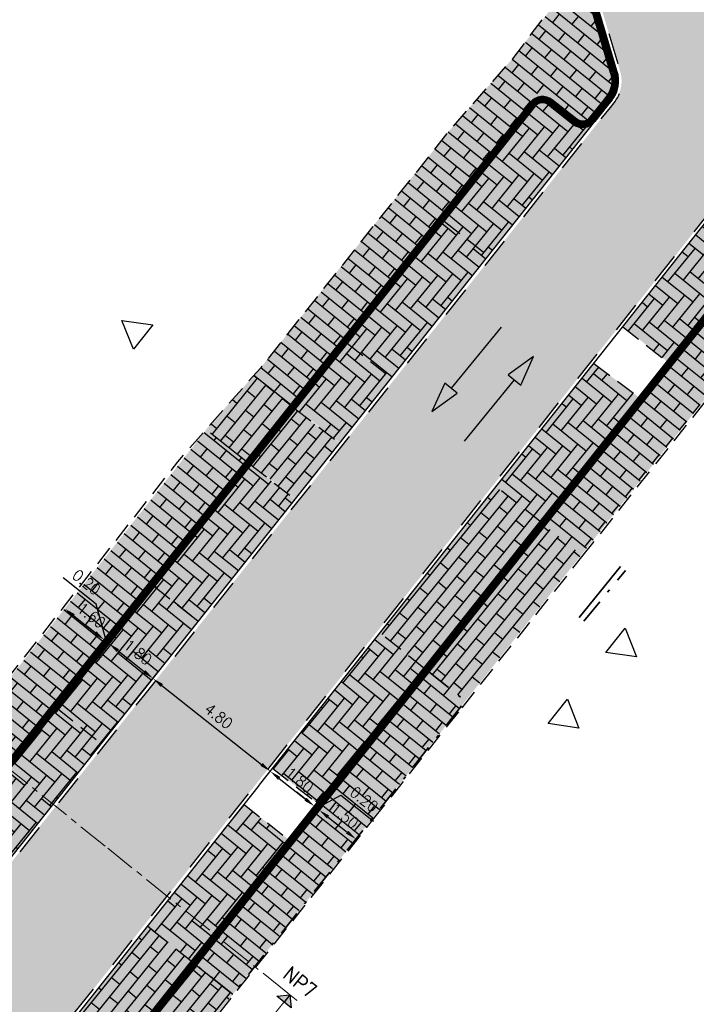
# Model space of a CAD drawing. Header units: metres. Extents: x 183890 to 185675, y 327401 to 328446.
# Tile 11 of 69: x 184152 to 184174, y 327732 to 327763. Entities that reach past the tile are written whole.
import ezdxf
from ezdxf.enums import TextEntityAlignment as Align

# ---------------------------------------------------------------- set-up
doc = ezdxf.new("R2010")
doc.units = ezdxf.units.M
doc.header["$LTSCALE"] = 0.2
doc.header["$PDMODE"] = 35
doc.header["$PDSIZE"] = 0.2
for name, pattern in [('DASHED', [200, 100, -100]), ('HIDDEN', [9.524999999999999, 6.35, -3.175]), ('HIDDEN2', [4.762499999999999, 3.175, -1.5875]), ('VH-GELEIDEBAND_50X200', [8, 4, -2, 0, -2]), ('XX-CENTER', [8, 5, -1, 1, -1])]:
    doc.linetypes.add(name, pattern=pattern)
for name, color, linetype, lineweight in [('N-WE-VH-KANTOPSLUITING_GELEIDEBAND_50X200-G', 1, 'VH-GELEIDEBAND_50X200', 35), ('X-XX-AL-AANPIJLING-T25', 7, 'Continuous', 25), ('X-XX-AL-M', 7, 'Continuous', 18), ('X-XX-AL-T25', 7, 'Continuous', 25), ('X-XX-AL-VERWIJZING_DOORSNEDE-G', 7, 'XX-CENTER', 18)]:
    doc.layers.add(name, color=color, linetype=linetype, lineweight=lineweight)
for name, color, linetype in [('O_WEGEN_A_BSS', 41, 'Continuous'), ('O_WEGEN_A_TROTTOIR', 252, 'Continuous'), ('O_WEGEN_L_1STREK BSS', 3, 'Continuous'), ('O_WEGEN_L_2STREK', 3, 'Continuous'), ('O_WEGEN_L_OB 60x200', 2, 'HIDDEN'), ('O_WEGEN_L_P-VAK', 6, 'HIDDEN2'), ('O_WEGEN_L_RIJRICHTING', 3, 'Continuous'), ('Z_ZZZ_L_AAND_INRITTEN', 2, 'Continuous')]:
    doc.layers.add(name, color=color, linetype=linetype)
doc.styles.add('NLCS-ISO', font='NLCS-ISO.ttf')
doc.styles.add('ROMANS', font='romans.shx', dxfattribs={"width": 0.9})
doc.styles.get("Standard").update_dxf_attribs({"font": 'arial.ttf'})
doc.dimstyles.new('1_200', dxfattribs={"dimscale": 0.2, "dimtxt": 1.8, "dimasz": 1.8, "dimexe": 1.8, "dimexo": 0.625, "dimgap": 0.9, "dimtad": 1, "dimlfac": -1, "dimzin": 0, "dimdsep": 46, "dimtxsty": 'ROMANS', "dimcen": 0.9, "dimse1": 1, "dimse2": 1, "dimadec": 0, "dimazin": 0, "dimtfac": 1, "dimtix": 1, "dimtofl": 0, "dimtmove": 2, "dimatfit": 3, "dimfxl": 1, "dimtolj": 1, "dimtzin": 0, "dimarcsym": 0})
pattern_1 = [(141, (0, 0), (-1.130019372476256, 0.2491735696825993), [0.345, -0.345]), (231, (0, 0), (0.268115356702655, -0.217115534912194), [])]
pattern_2 = [(51, (0, 0), (0.2491735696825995, 1.130019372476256), [0.345, -0.345]), (141, (0, 0), (-0.217115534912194, -0.268115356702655), [])]
pattern_3 = [(141, (0, 0), (-0.4852308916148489, -0.05099982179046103), [1.38, -0.6900000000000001]), (50.99999999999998, (-0.6513466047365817, -0.8043460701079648), (-0.4852308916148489, -0.050999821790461), [1.38, -0.6900000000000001])]

# ---------------------------------------------------------------- blocks, each defined once
blk = doc.blocks.new('*D38')
at = {"layer": 'Defpoints', "color": 0, "transparency": 16777216}
for p in [(184154.7076276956, 327742.9569800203), (184156.4678999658, 327742.280329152), (184156.1186446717, 327741.839379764)]:
    blk.add_point(p, dxfattribs=at)
at = {"layer": 'X-XX-AL-M', "color": 0, "lineweight": -2, "transparency": 16777216}
blk.add_line((184155.3390864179, 327743.1744093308), (184156.1856965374, 327742.5038492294), dxfattribs=at)
at = {"layer": 'X-XX-AL-M', "color": 0, "transparency": 16777216}
for points in [[(184155.3763397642, 327743.2214432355), (184155.3018330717, 327743.1273754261), (184155.0568829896, 327743.3979294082)], [(184156.2229498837, 327742.5508831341), (184156.1484431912, 327742.4568153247), (184156.4678999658, 327742.280329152)]]:
    blk.add_solid(points, dxfattribs=at)
at = {"layer": 'X-XX-AL-M', "color": 0, "transparency": 16777216, "insert": (184155.9859115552, 327743.1213327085), "char_height": 0.36, "attachment_point": 5, "rotation": 321.6189093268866, "style": 'ROMANS'}
blk.add_mtext('\\A1;1.80', dxfattribs=at)
blk = doc.blocks.new('*D39')
at = {"layer": 'Defpoints', "color": 0, "transparency": 16777216}
for p in [(184156.1186451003, 327741.8393794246), (184160.2306117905, 327739.3000616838), (184159.8813564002, 327738.8591122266)]:
    blk.add_point(p, dxfattribs=at)
at = {"layer": 'X-XX-AL-M', "color": 0, "lineweight": -2, "transparency": 16777216}
blk.add_line((184156.7501039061, 327742.0568087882), (184159.948408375, 327739.5235817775), dxfattribs=at)
at = {"layer": 'X-XX-AL-M', "color": 0, "transparency": 16777216}
for points in [[(184156.787357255, 327742.1038426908), (184156.7128505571, 327742.0097748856), (184156.4679004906, 327742.2803288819)], [(184159.9856617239, 327739.5706156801), (184159.9111550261, 327739.476547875), (184160.2306117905, 327739.3000616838)]]:
    blk.add_solid(points, dxfattribs=at)
at = {"layer": 'X-XX-AL-M', "color": 0, "transparency": 16777216, "insert": (184158.5727762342, 327741.0723986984), "char_height": 0.36, "attachment_point": 5, "rotation": 321.6189060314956, "style": 'ROMANS'}
blk.add_mtext('\\A1;4.80', dxfattribs=at)
blk = doc.blocks.new('*D40')
at = {"layer": 'Defpoints', "color": 0, "transparency": 16777216}
for p in [(184155.0568825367, 327743.3979297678), (184154.5508480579, 327743.0811578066), (184154.7076272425, 327742.9569803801)]:
    blk.add_point(p, dxfattribs=at)
at = {"layer": 'X-XX-AL-M', "color": 0, "lineweight": -2, "transparency": 16777216}
for p, q in [((184154.644273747, 327744.6673216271), (184153.5880266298, 327745.503925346)), ((184154.9784929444, 327743.4600184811), (184154.644273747, 327744.6673216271)), ((184154.6178999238, 327743.7456272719), (184154.3356964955, 327743.9691473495)), ((184154.9001033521, 327743.5221071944), (184155.0568825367, 327743.3979297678)), ((184155.339085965, 327743.1744096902), (184155.6212893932, 327742.9508896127))]:
    blk.add_line(p, q, dxfattribs=at)
at = {"layer": 'X-XX-AL-M', "color": 0, "transparency": 16777216}
for points in [[(184154.6551532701, 327743.7926611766), (184154.5806465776, 327743.6985933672), (184154.9001033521, 327743.5221071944)], [(184155.3763393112, 327743.2214435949), (184155.3018326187, 327743.1273757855), (184155.0568825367, 327743.3979297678)]]:
    blk.add_solid(points, dxfattribs=at)
at = {"layer": 'X-XX-AL-M', "color": 0, "transparency": 16777216, "insert": (184154.3396702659, 327745.3678269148), "char_height": 0.36, "attachment_point": 5, "rotation": 321.61890931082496, "style": 'ROMANS'}
blk.add_mtext('\\A1;0.20', dxfattribs=at)
blk = doc.blocks.new('*D41')
at = {"layer": 'Defpoints', "color": 0, "transparency": 16777216}
for p in [(184159.8813562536, 327738.8591120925), (184161.6416283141, 327738.1824609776), (184161.2923733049, 327737.7415119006)]:
    blk.add_point(p, dxfattribs=at)
at = {"layer": 'X-XX-AL-M', "color": 0, "lineweight": -2, "transparency": 16777216}
blk.add_line((184160.5128147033, 327739.0765411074), (184161.3594248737, 327738.4059810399), dxfattribs=at)
at = {"layer": 'X-XX-AL-M', "color": 0, "transparency": 16777216}
for points in [[(184160.550068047, 327739.1235750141), (184160.4755613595, 327739.0295072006), (184160.2306112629, 327739.3000611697)], [(184161.3966782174, 327738.4530149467), (184161.32217153, 327738.3589471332), (184161.6416283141, 327738.1824609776)]]:
    blk.add_solid(points, dxfattribs=at)
at = {"layer": 'X-XX-AL-M', "color": 0, "transparency": 16777216, "insert": (184161.1596398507, 327739.023464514), "char_height": 0.36, "attachment_point": 5, "rotation": 321.61891241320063, "style": 'ROMANS'}
blk.add_mtext('\\A1;1.80', dxfattribs=at)
blk = doc.blocks.new('*D42')
at = {"layer": 'Defpoints', "color": 0, "transparency": 16777216}
for p in [(184161.7984074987, 327738.0582835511), (184161.2923730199, 327737.7415115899), (184161.4491522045, 327737.6173341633)]:
    blk.add_point(p, dxfattribs=at)
at = {"layer": 'X-XX-AL-M', "color": 0, "lineweight": -2, "transparency": 16777216}
for p, q in [((184161.3594248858, 327738.4059810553), (184161.0772214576, 327738.6295011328)), ((184161.7200179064, 327738.1203722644), (184162.4857484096, 327738.5397868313)), ((184162.4857484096, 327738.5397868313), (184163.5419955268, 327737.7031831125)), ((184161.6416283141, 327738.1824609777), (184161.7984074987, 327738.0582835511)), ((184162.080610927, 327737.8347634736), (184162.3628143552, 327737.611243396))]:
    blk.add_line(p, q, dxfattribs=at)
at = {"layer": 'X-XX-AL-M', "color": 0, "transparency": 16777216}
for points in [[(184161.3966782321, 327738.45301496), (184161.3221715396, 327738.3589471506), (184161.6416283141, 327738.1824609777)], [(184162.1178642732, 327737.8817973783), (184162.0433575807, 327737.7877295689), (184161.7984074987, 327738.0582835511)]]:
    blk.add_solid(points, dxfattribs=at)
at = {"layer": 'X-XX-AL-M', "color": 0, "transparency": 16777216, "insert": (184163.2373920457, 327738.4036884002), "char_height": 0.36, "attachment_point": 5, "rotation": 321.61890931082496, "style": 'ROMANS'}
blk.add_mtext('\\A1;0.20', dxfattribs=at)
blk = doc.blocks.new('*D37')
at = {"layer": 'Defpoints', "color": 0, "transparency": 16777216}
for p in [(184161.4491524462, 327737.6173334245), (184162.9742549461, 327737.126949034), (184162.625, 327736.686)]:
    blk.add_point(p, dxfattribs=at)
at = {"layer": 'X-XX-AL-M', "color": 0, "lineweight": -2, "transparency": 16777216}
blk.add_line((184162.0806108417, 327737.8347624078), (184162.6920514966, 327737.3504690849), dxfattribs=at)
at = {"layer": 'X-XX-AL-M', "color": 0, "transparency": 16777216}
for points in [[(184162.1178641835, 327737.8817963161), (184162.0433574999, 327737.7877284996), (184161.7984073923, 327738.0582824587)], [(184162.7293048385, 327737.3975029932), (184162.6547981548, 327737.3034351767), (184162.9742549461, 327737.126949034)]]:
    blk.add_solid(points, dxfattribs=at)
at = {"layer": 'X-XX-AL-M', "color": 0, "transparency": 16777216, "insert": (184162.60985122, 327737.8748191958), "char_height": 0.36, "attachment_point": 5, "rotation": 321.61891473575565, "style": 'ROMANS'}
blk.add_mtext('\\A1;1.50', dxfattribs=at)
blk = doc.blocks.new('*D43')
at = {"layer": 'Defpoints', "color": 0, "transparency": 16777216}
for p in [(184153.2958184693, 327744.0752629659), (184154.9001151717, 327743.5220978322), (184154.550848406, 327743.0811581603)]:
    blk.add_point(p, dxfattribs=at)
at = {"layer": 'X-XX-AL-M', "color": 0, "lineweight": -2, "transparency": 16777216}
blk.add_line((184153.9272826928, 327744.2926750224), (184154.6179177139, 327743.7456254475), dxfattribs=at)
at = {"layer": 'X-XX-AL-M', "color": 0, "transparency": 16777216}
for points in [[(184153.9645372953, 327744.3397079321), (184153.8900280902, 327744.2456421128), (184153.645085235, 327744.5162026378)], [(184154.6551723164, 327743.7926583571), (184154.5806631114, 327743.6985925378), (184154.9001151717, 327743.5220978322)]]:
    blk.add_solid(points, dxfattribs=at)
at = {"layer": 'X-XX-AL-M', "color": 0, "transparency": 16777216, "insert": (184154.4961278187, 327744.3013476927), "char_height": 0.36, "attachment_point": 5, "rotation": 321.61737889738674, "style": 'ROMANS'}
blk.add_mtext('\\A1;1.60', dxfattribs=at)
blk = doc.blocks.new('pijldrsn')
at = {"linetype": 'Continuous'}
blk.add_hatch(color=256, dxfattribs=at).paths.add_polyline_path([(-2.99999997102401, -2.999999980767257), (2.897598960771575e-08, 1.923274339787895e-08), (3.00000002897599, -2.999999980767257)])
for p, q in [((-2.99999997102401, -2.999999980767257), (2.897598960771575e-08, 1.923274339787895e-08)), ((2.897598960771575e-08, 1.923274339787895e-08), (3.00000002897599, -2.999999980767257)), ((2.897598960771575e-08, 1.923274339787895e-08), (2.897598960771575e-08, -2.999999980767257)), ((2.897598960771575e-08, 1.923274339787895e-08), (2.897598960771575e-08, 1.923274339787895e-08)), ((2.897598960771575e-08, 1.923274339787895e-08), (2.897598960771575e-08, 1.923274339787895e-08)), ((2.897598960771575e-08, 1.923274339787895e-08), (2.897598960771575e-08, 1.923274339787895e-08)), ((3.00000002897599, -2.999999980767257), (-2.99999997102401, -2.999999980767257))]:
    blk.add_line(p, q, dxfattribs=at)
at = {"linetype": 'Continuous', "const_width": 0.35}
for points in [[(-2.99999997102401, 1.923274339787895e-08), (3.00000002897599, 1.923274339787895e-08)], [(2.897598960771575e-08, 1.923274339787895e-08), (2.897598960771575e-08, -9.999999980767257)]]:
    blk.add_lwpolyline(points, dxfattribs=at)
at = {"flags": 11}
for tag, p in [('TEXTAT', (0, -65)), ('TEXTHG', (0.02287704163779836, -71.78196205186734))]:
    blk.add_attdef(tag, text='', height=5, dxfattribs=at).set_placement(p, align=Align.TOP_CENTER)

msp = doc.modelspace()

# ---------------------------------------------------------------- hatches: boundary and pattern name
at = {"layer": 'O_WEGEN_A_BSS'}
h = msp.add_hatch(dxfattribs=at)
h.set_pattern_fill('AVH-BSS_KEIFORMAAT_ELLEBOOG', color=252, scale=5, angle=87, pattern_type=2)
h.set_pattern_definition([(87, (184447.3130697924, 327470.7062166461), (-0.4968041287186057, 0.5517568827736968), [1.575, -0.5249999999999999]), (357, (184446.2645087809, 327470.7611694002), (-0.4968041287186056, 0.5517568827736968), [1.575, -0.5249999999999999])])
edge = h.paths.add_edge_path()
edge.add_line((184159.8005742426, 327738.9262330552), (184142.3748351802, 327716.9563285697))
edge.add_line((184142.3748351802, 327716.9563285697), (184139.8281472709, 327715.3565856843))
edge.add_line((184139.8281472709, 327715.3565856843), (184138.4396997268, 327713.6292467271))
edge.add_line((184138.4396997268, 327713.6292467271), (184127.7993180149, 327700.234466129))
edge.add_arc((184131.7966119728, 327697.0591447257), 5.104999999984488, 141.5375039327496, 220.8938671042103)
edge.add_line((184127.9376222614, 327693.7171059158), (184117.9428753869, 327704.7497823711))
edge.add_arc((184121.7267237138, 327708.1766638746), 5.104999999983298, 222.1658889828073, 321.5375039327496)
edge.add_line((184125.7240176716, 327705.0013424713), (184134.8538824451, 327716.4945895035))
edge.add_line((184134.8538824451, 327716.4945895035), (184138.1638033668, 327720.6123938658))
edge.add_line((184138.1638033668, 327720.6123938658), (184141.6088992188, 327723.3769198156))
edge.add_line((184141.6088992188, 327723.3769198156), (184156.2044428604, 327741.7785898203))
edge.add_line((184156.2044428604, 327741.7785898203), (184171.1251983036, 327760.6002360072))
edge.add_line((184171.1251983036, 327760.6002360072), (184171.2384442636, 327760.7434656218))
edge.add_arc((184170.3868350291, 327761.4475868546), 1.104999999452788, 320.4156291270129, 379.0748317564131)
edge.add_line((184171.4311623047, 327761.8087039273), (184170.1212257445, 327766.2141266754))
edge.add_line((184170.1212257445, 327766.2141266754), (184173.2700674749, 327767.2252938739))
edge.add_line((184173.2700674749, 327767.2252938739), (184173.5712233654, 327766.4024225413))
edge.add_arc((184174.6042158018, 327766.7804789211), 1.099999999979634, 200.1017036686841, 321.6602070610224)
edge.add_line((184175.4669961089, 327766.0981226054), (184182.275286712, 327774.6985545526))
edge.add_line((184182.275286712, 327774.6985545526), (184200.9595801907, 327798.2882535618))
edge.add_line((184200.9595801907, 327798.2882535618), (184208.6314484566, 327792.3820498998))
edge.add_line((184208.6314484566, 327792.3820498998), (184205.075, 327788.354))
edge.add_line((184205.075, 327788.354), (184203.54, 327788.874))
edge.add_line((184203.54, 327788.874), (184202.799, 327788.988))
edge.add_line((184202.799, 327788.988), (184201.993, 327789.033))
edge.add_line((184201.993, 327789.033), (184201.226, 327788.983))
edge.add_line((184201.226, 327788.983), (184198.8008638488, 327788.170159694))
edge.add_line((184198.8008638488, 327788.170159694), (184185.8754336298, 327771.851267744))
edge.add_line((184185.8754336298, 327771.851267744), (184174.7237144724, 327757.7508872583))
edge.add_line((184174.7237144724, 327757.7508872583), (184159.8024937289, 327738.9286530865))
edge.add_line((184159.8024937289, 327738.9286530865), (184159.8005742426, 327738.9262330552))
h = msp.add_hatch(dxfattribs=at)
h.set_pattern_fill('AVH-BSS_DIKFORMAAT_ELLEBOOG', color=252, scale=5, angle=141, style=0, pattern_type=2)
h.set_pattern_definition(pattern_3)
h.paths.add_polyline_path([(184176.3349248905, 327756.7171588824), (184174.9250287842, 327757.8361120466), (184174.223633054, 327756.9492525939), (184171.5426458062, 327753.5691357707), (184172.952045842, 327752.4494959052), (184175.6148455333, 327755.8066823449)])
h.paths.add_polyline_path([(184178.6424551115, 327762.5365037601), (184180.0523684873, 327761.4175368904), (184183.1753941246, 327765.3663260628), (184181.7692261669, 327766.490058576)])
h = msp.add_hatch(color=254, dxfattribs=at)
h.paths.add_polyline_path([(184176.3349248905, 327756.7171588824), (184174.9250287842, 327757.8361120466), (184174.223633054, 327756.9492525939), (184171.5426458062, 327753.5691357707), (184172.952045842, 327752.4494959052), (184175.6148455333, 327755.8066823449)])
h.paths.add_polyline_path([(184178.6424551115, 327762.5365037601), (184180.0523684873, 327761.4175368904), (184183.1753941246, 327765.3663260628), (184181.7692261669, 327766.490058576)])
h = msp.add_hatch(dxfattribs=at)
h.set_pattern_fill('AVH-BSS_DIKFORMAAT_HALFST', color=252, scale=5, angle=51, style=0, pattern_type=2)
h.set_pattern_definition(pattern_2)
edge = h.paths.add_edge_path()
edge.add_line((184168.8771089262, 327761.1532561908), (184160.8842474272, 327751.0703656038))
edge.add_line((184160.8842474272, 327751.0703656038), (184159.7026884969, 327752.0045184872))
edge.add_line((184159.7026884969, 327752.0045184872), (184159.92, 327752.25))
edge.add_line((184159.92, 327752.25), (184165.93, 327759.81))
edge.add_line((184165.93, 327759.81), (184167.99, 327762.16))
edge.add_line((184167.99, 327762.16), (184170.1732097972, 327764.9826272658))
edge.add_line((184170.1732097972, 327764.9826272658), (184171.1429090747, 327761.7090290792))
edge.add_arc((184170.3868350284, 327761.4475868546), 0.8000000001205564, -39.584370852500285, 19.074831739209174, ccw=False)
edge.add_line((184171.003384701, 327760.9378158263), (184170.2891118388, 327760.0365303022))
edge.add_line((184170.2891118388, 327760.0365303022), (184168.8771089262, 327761.1532561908))
h = msp.add_hatch(color=256, dxfattribs=at)
edge = h.paths.add_edge_path()
edge.add_arc((184170.2401746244, 327760.4577181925), 0.3000000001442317, 231.660207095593, 320.6208366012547)
edge.add_line((184170.4720639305, 327760.2673833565), (184171.003384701, 327760.9378158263))
edge.add_arc((184170.3868350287, 327761.4475868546), 0.799999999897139, 320.4156291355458, 379.0748317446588)
edge.add_line((184171.1429090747, 327761.7090290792), (184170.1732097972, 327764.9826272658))
edge.add_line((184170.1732097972, 327764.9826272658), (184167.99, 327762.16))
edge.add_line((184167.99, 327762.16), (184165.93, 327759.81))
edge.add_line((184165.93, 327759.81), (184159.92, 327752.25))
edge.add_line((184159.92, 327752.25), (184159.704, 327752.006))
edge.add_line((184159.704, 327752.006), (184160.8842474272, 327751.0703656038))
edge.add_line((184160.8842474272, 327751.0703656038), (184168.5670332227, 327760.7617452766))
edge.add_arc((184168.958850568, 327760.4511343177), 0.499999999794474, 51.66020703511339, 141.5945795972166, ccw=False)
edge.add_line((184169.2690125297, 327760.8433071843), (184170.0540774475, 327760.2224144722))
h = msp.add_hatch(dxfattribs=at)
h.set_pattern_fill('AVH-BSS_DIKFORMAAT_ELLEBOOG', color=252, scale=5, angle=141, style=0, pattern_type=2)
h.set_pattern_definition(pattern_3)
edge = h.paths.add_edge_path()
edge.add_line((184161.0475386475, 327750.9518612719), (184168.9099133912, 327760.872322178))
edge.add_line((184168.9099133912, 327760.872322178), (184169.9300126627, 327760.0655453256))
edge.add_arc((184170.2401746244, 327760.4577181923), 0.4999999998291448, 231.6602070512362, 321.5945738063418)
edge.add_line((184170.6319919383, 327760.1471071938), (184162.4569386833, 327749.8322214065))
edge.add_line((184162.4569386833, 327749.8322214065), (184161.0475386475, 327750.9518612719))
h = msp.add_hatch(color=254, dxfattribs=at)
edge = h.paths.add_edge_path()
edge.add_arc((184168.958850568, 327760.4511343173), 0.3000000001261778, 51.66020709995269, 140.6974632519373)
edge.add_line((184168.7267069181, 327760.6411588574), (184161.0475386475, 327750.9518612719))
edge.add_line((184161.0475386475, 327750.9518612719), (184162.4569386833, 327749.8322214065))
edge.add_line((184162.4569386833, 327749.8322214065), (184170.6319919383, 327760.1471071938))
edge.add_arc((184170.2401746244, 327760.4577181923), 0.4999999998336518, 231.6602070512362, 321.59457380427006, ccw=False)
edge.add_line((184169.9300126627, 327760.0655453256), (184169.144947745, 327760.6864380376))
h = msp.add_hatch(dxfattribs=at)
h.set_pattern_fill('AVH-BSS_DIKFORMAAT_HALFST', color=252, scale=5, angle=51, style=0, pattern_type=2)
h.set_pattern_definition(pattern_2)
h.paths.add_polyline_path([(184176.493544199, 327756.5925383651), (184177.6689959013, 327755.660705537), (184173.8080137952, 327750.7903061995), (184170.2106482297, 327746.2548441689), (184169.0354364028, 327747.1869799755), (184172.6328019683, 327751.7224420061)])
for color, points in [(256, [(184176.493544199, 327756.5925383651), (184177.6689959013, 327755.660705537), (184173.8080137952, 327750.7903061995), (184170.2106482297, 327746.2548441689), (184169.0354364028, 327747.1869799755), (184172.6328019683, 327751.7224420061)]), (256, [(184160.8842474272, 327751.0703656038), (184159.4468545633, 327749.2571795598), (184158.1674556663, 327750.2678390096), (184159.6242663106, 327751.9158041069), (184159.704, 327752.006)]), (254, [(184159.6233902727, 327749.1553827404), (184161.0290549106, 327750.9310855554), (184162.4515155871, 327749.8279224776), (184161.0327903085, 327748.0357428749)]), (256, [(184158.167787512, 327750.2682143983), (184159.4468545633, 327749.2571795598), (184143.1190100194, 327728.6714799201), (184141.8750200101, 327729.658168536), (184158.1564985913, 327750.2338257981), (184158.1775692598, 327750.2604824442)]), (254, [(184143.2772974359, 327728.5459319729), (184144.6875513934, 327727.4273687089), (184147.3043423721, 327730.7265485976), (184149.7428001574, 327733.7966289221), (184152.8489098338, 327737.7148023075), (184155.9549636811, 327741.6330199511), (184159.0611291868, 327745.5511490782), (184161.0273668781, 327748.0314424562), (184159.6049058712, 327749.1346057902), (184148.332258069, 327734.9148281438), (184145.9131298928, 327731.8691188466)]), (254, [(184163.7489689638, 327743.7378743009), (184167.4728500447, 327748.4328437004), (184168.8828854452, 327747.3167090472), (184165.1583689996, 327742.6182344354)]), (256, [(184170.2106482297, 327746.2548441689), (184169.0380123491, 327747.190229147), (184165.3128219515, 327742.4911218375), (184166.4859821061, 327741.5563993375)]), (256, [(184165.3105304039, 327742.4882321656), (184166.4859821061, 327741.5563993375), (184162.625, 327736.686), (184159.0276344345, 327732.1505379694), (184157.8524226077, 327733.082673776), (184161.4497881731, 327737.6181358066)]), (254, [(184156.2863276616, 327734.3265984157), (184159.3854528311, 327738.2338923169), (184160.7993592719, 327737.1275062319), (184157.6957276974, 327733.2069585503)]), (254, [(184152.5604936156, 327729.6291667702), (184156.2843746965, 327734.3241361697), (184157.694410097, 327733.2080015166), (184153.9698936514, 327728.5095269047)]), (256, [(184159.0276344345, 327732.1505379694), (184157.8524226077, 327733.082673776), (184154.12275419, 327728.3804078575), (184155.2959143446, 327727.4456853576)])]:
    msp.add_hatch(color=color, dxfattribs=at).paths.add_polyline_path(points)
h = msp.add_hatch(dxfattribs=at)
h.set_pattern_fill('AVH-BSS_DIKFORMAAT_ELLEBOOG', color=252, scale=5, angle=141, style=0, pattern_type=2)
h.set_pattern_definition(pattern_3)
h.paths.add_polyline_path([(184165.1549556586, 327742.6123306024), (184163.7477992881, 327743.7347872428), (184162.9976699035, 327742.7883670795), (184160.3166826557, 327739.4082502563), (184161.7260826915, 327738.2886103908), (184164.3888823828, 327741.6457968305)])
h.paths.add_polyline_path([(184167.4748553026, 327748.4371239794), (184168.8820173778, 327747.3146627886), (184172.0437748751, 327751.3037660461), (184170.603529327, 327752.3844965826)])
h = msp.add_hatch(color=254, dxfattribs=at)
h.paths.add_polyline_path([(184165.1549556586, 327742.6123306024), (184163.7477992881, 327743.7347872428), (184162.9976699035, 327742.7883670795), (184160.3166826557, 327739.4082502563), (184161.7260826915, 327738.2886103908), (184164.3888823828, 327741.6457968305)])
h.paths.add_polyline_path([(184167.4748553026, 327748.4371239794), (184168.8820173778, 327747.3146627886), (184172.0437748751, 327751.3037660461), (184170.603529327, 327752.3844965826)])
h = msp.add_hatch(dxfattribs=at)
h.set_pattern_fill('AVH-BSS_DIKFORMAAT_HALFST', color=252, scale=5, angle=141, style=0, pattern_type=2)
h.set_pattern_definition(pattern_1)
h.paths.add_polyline_path([(184160.8842474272, 327751.0703656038), (184159.4468545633, 327749.2571795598), (184158.1768141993, 327750.2595660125), (184159.6242663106, 327751.9158041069), (184159.704, 327752.006)])
h = msp.add_hatch(dxfattribs=at)
h.set_pattern_fill('AVH-BSS_DIKFORMAAT_HALFST', color=252, scale=5, angle=51, style=0, pattern_type=2)
h.set_pattern_definition(pattern_2)
h.paths.add_polyline_path([(184158.167787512, 327750.2682143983), (184159.4468545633, 327749.2571795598), (184143.1190100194, 327728.6714799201), (184141.8750200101, 327729.658168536), (184158.1564985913, 327750.2338257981), (184158.1775692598, 327750.2604824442)])
h = msp.add_hatch(dxfattribs=at)
h.set_pattern_fill('AVH-BSS_DIKFORMAAT_ELLEBOOG', color=252, scale=5, angle=141, style=0, pattern_type=2)
h.set_pattern_definition(pattern_3)
h.paths.add_polyline_path([(184143.2772974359, 327728.5459319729), (184144.6875513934, 327727.4273687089), (184147.3043423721, 327730.7265485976), (184149.7428001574, 327733.7966289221), (184152.8489098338, 327737.7148023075), (184155.9549636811, 327741.6330199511), (184159.0611291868, 327745.5511490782), (184161.0273668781, 327748.0314424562), (184159.6049058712, 327749.1346057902), (184148.332258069, 327734.9148281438), (184145.9131298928, 327731.8691188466)])
h = msp.add_hatch(dxfattribs=at)
h.set_pattern_fill('AVH-BSS_DIKFORMAAT_HALFST', color=252, scale=5, angle=141, style=0, pattern_type=2)
h.set_pattern_definition([(141, (21.30304814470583, 26.86088965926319), (-1.130019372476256, 0.2491735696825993), [0.345, -0.345]), (231, (21.30304814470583, 26.86088965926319), (0.268115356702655, -0.217115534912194), [])])
h.paths.add_polyline_path([(184163.7489689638, 327743.7378743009), (184167.4728500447, 327748.4328437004), (184168.8828854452, 327747.3167090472), (184165.1583689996, 327742.6182344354)])
h = msp.add_hatch(dxfattribs=at)
h.set_pattern_fill('AVH-BSS_DIKFORMAAT_HALFST', color=252, scale=5, angle=141, style=0, pattern_type=2)
h.set_pattern_definition(pattern_1)
h.paths.add_polyline_path([(184170.2106482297, 327746.2548441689), (184169.0380123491, 327747.190229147), (184165.3128219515, 327742.4911218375), (184166.4859821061, 327741.5563993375)])
h = msp.add_hatch(dxfattribs=at)
h.set_pattern_fill('AVH-BSS_DIKFORMAAT_HALFST', color=252, scale=5, angle=51, style=0, pattern_type=2)
h.set_pattern_definition(pattern_2)
h.paths.add_polyline_path([(184165.3105304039, 327742.4882321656), (184166.4859821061, 327741.5563993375), (184162.625, 327736.686), (184159.0276344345, 327732.1505379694), (184157.8524226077, 327733.082673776), (184161.4497881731, 327737.6181358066)])
h = msp.add_hatch(dxfattribs=at)
h.set_pattern_fill('AVH-BSS_DIKFORMAAT_ELLEBOOG', color=252, scale=5, angle=141, style=0, pattern_type=2)
h.set_pattern_definition(pattern_3)
h.paths.add_polyline_path([(184156.2863276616, 327734.3265984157), (184159.3854528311, 327738.2338923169), (184160.7993592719, 327737.1275062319), (184157.6957276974, 327733.2069585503)])
h = msp.add_hatch(dxfattribs=at)
h.set_pattern_fill('AVH-BSS_DIKFORMAAT_HALFST', color=252, scale=5, angle=141, style=0, pattern_type=2)
h.set_pattern_definition([(141, (10.11457279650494, 12.75218212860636), (-1.130019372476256, 0.2491735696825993), [0.345, -0.345]), (231, (10.11457279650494, 12.75218212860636), (0.268115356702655, -0.217115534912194), [])])
h.paths.add_polyline_path([(184152.5604936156, 327729.6291667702), (184156.2843746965, 327734.3241361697), (184157.694410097, 327733.2080015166), (184153.9698936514, 327728.5095269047)])
h = msp.add_hatch(dxfattribs=at)
h.set_pattern_fill('AVH-BSS_DIKFORMAAT_HALFST', color=252, scale=5, angle=141, style=0, pattern_type=2)
h.set_pattern_definition(pattern_1)
h.paths.add_polyline_path([(184159.0276344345, 327732.1505379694), (184157.8524226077, 327733.082673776), (184154.12275419, 327728.3804078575), (184155.2959143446, 327727.4456853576)])
at = {"layer": 'O_WEGEN_A_TROTTOIR'}
h = msp.add_hatch(dxfattribs=at)
h.set_pattern_fill('ANSI37', color=256, scale=0.1, style=0)
h.set_pattern_definition([(82.34754323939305, (184037.0400008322, 327702.9326401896), (-0.3146723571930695, 0.04227951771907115), []), (172.3475432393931, (184037.0400008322, 327702.9326401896), (-0.04227951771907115, -0.3146723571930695), [])])
edge = h.paths.add_edge_path()
edge.add_line((184170.9238634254, 327916.7893261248), (184168.1620519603, 327914.0683892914))
edge.add_line((184168.1620519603, 327914.0683892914), (184184.4543829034, 327898.6707699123))
edge.add_line((184184.4543829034, 327898.6707699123), (184178.2445199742, 327892.0179112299))
edge.add_line((184178.2445199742, 327892.0179112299), (184159.7736778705, 327870.5080951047))
edge.add_line((184159.7736778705, 327870.5080951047), (184152.0655389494, 327861.3893509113))
edge.add_line((184152.0655389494, 327861.3893509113), (184143.1366759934, 327850.8200929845))
edge.add_line((184143.1366759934, 327850.8200929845), (184133.1612139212, 327839.0938221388))
edge.add_line((184133.1612139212, 327839.0938221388), (184128.0533838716, 327832.9952355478))
edge.add_line((184128.0533838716, 327832.9952355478), (184120.9878794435, 327824.5601401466))
edge.add_line((184120.9878794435, 327824.5601401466), (184113.5270943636, 327816.6307289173))
edge.add_line((184113.5270943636, 327816.6307289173), (184112.2763495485, 327815.3402812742))
edge.add_line((184112.2763495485, 327815.3402812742), (184109.3260929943, 327812.0411351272))
edge.add_line((184109.3260929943, 327812.0411351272), (184106.3758364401, 327808.7419889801))
edge.add_line((184106.3758364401, 327808.7419889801), (184101.8911135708, 327803.6371200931))
edge.add_line((184101.8911135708, 327803.6371200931), (184098.0173604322, 327799.2126215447))
edge.add_line((184098.0173604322, 327799.2126215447), (184094.48503175, 327795.1520159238))
edge.add_line((184094.48503175, 327795.1520159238), (184089.8638483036, 327789.8397120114))
edge.add_line((184089.8638483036, 327789.8397120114), (184080.5068335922, 327778.9974336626))
edge.add_line((184080.5068335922, 327778.9974336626), (184072.106946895, 327769.2694053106))
edge.add_line((184072.106946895, 327769.2694053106), (184069.467163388, 327766.0384463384))
edge.add_line((184069.467163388, 327766.0384463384), (184065.8851491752, 327762.2204311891))
edge.add_line((184065.8851491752, 327762.2204311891), (184062.7716076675, 327758.4149915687))
edge.add_line((184062.7716076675, 327758.4149915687), (184057.0538201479, 327752.0181105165))
edge.add_line((184057.0538201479, 327752.0181105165), (184050.045833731, 327744.1098007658))
edge.add_line((184050.045833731, 327744.1098007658), (184035.7609510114, 327727.9897242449))
edge.add_line((184035.7609510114, 327727.9897242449), (184036.8335170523, 327727.0334077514))
edge.add_line((184036.8335170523, 327727.0334077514), (184058.029058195, 327750.8204988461))
edge.add_line((184058.029058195, 327750.8204988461), (184057.9320264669, 327750.9070138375))
edge.add_line((184057.9320264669, 327750.9070138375), (184061.6597104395, 327755.0878339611))
edge.add_line((184061.6597104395, 327755.0878339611), (184061.7567421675, 327755.0013189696))
edge.add_line((184061.7567421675, 327755.0013189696), (184064.6591675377, 327758.271287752))
edge.add_line((184064.6591675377, 327758.271287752), (184064.5614555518, 327758.3570337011))
edge.add_line((184064.5614555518, 327758.3570337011), (184067.5295845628, 327761.7393716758))
edge.add_line((184067.5295845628, 327761.7393716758), (184067.6272965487, 327761.6536257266))
edge.add_line((184067.6272965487, 327761.6536257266), (184078.2062547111, 327773.7089008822))
edge.add_line((184078.2062547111, 327773.7089008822), (184078.3605611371, 327773.884741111))
edge.add_line((184078.3605611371, 327773.884741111), (184078.2628491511, 327773.9704870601))
edge.add_line((184078.2628491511, 327773.9704870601), (184081.8905623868, 327778.1044556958))
edge.add_line((184081.8905623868, 327778.1044556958), (184081.9882743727, 327778.0187097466))
edge.add_line((184081.9882743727, 327778.0187097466), (184084.8403826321, 327781.2688360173))
edge.add_line((184084.8403826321, 327781.2688360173), (184084.7426706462, 327781.3545819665))
edge.add_line((184084.7426706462, 327781.3545819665), (184088.3703838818, 327785.4885506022))
edge.add_line((184088.3703838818, 327785.4885506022), (184088.4680958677, 327785.4028046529))
edge.add_line((184088.4680958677, 327785.4028046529), (184089.3183356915, 327786.3716973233))
edge.add_line((184089.3183356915, 327786.3716973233), (184095.9005945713, 327793.8725249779))
edge.add_line((184095.9005945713, 327793.8725249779), (184100.9782996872, 327799.6588350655))
edge.add_line((184100.9782996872, 327799.6588350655), (184100.8805877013, 327799.7445810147))
edge.add_line((184100.8805877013, 327799.7445810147), (184105.5641314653, 327805.080724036))
edge.add_line((184105.5641314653, 327805.080724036), (184105.6613478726, 327804.9954129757))
edge.add_line((184105.6613478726, 327804.9954129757), (184112.2618930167, 327812.5170787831))
edge.add_arc((184105.115673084, 327818.961162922), 9.62261293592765, 317.957526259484, 319.5061315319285)
edge.add_arc((184109.2123159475, 327809.1404734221), 4.809926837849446, 47.95752626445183, 49.50613153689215)
edge.add_arc((184002.5161160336, 327911.6051224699), 147.726548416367, 318.0216747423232, 319.5702800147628)
edge.add_arc((184118.1718452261, 327819.3879406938), 4.809926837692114, 228.1998395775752, 229.7484448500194)
edge.add_arc((183832.8490808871, 328064.2733510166), 376.0658423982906, 318.6285075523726, 320.2015190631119)
edge.add_line((184121.7806535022, 327823.5576179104), (184121.6817121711, 327823.6419423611))
edge.add_line((184121.6817121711, 327823.6419423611), (184124.4141967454, 327826.8480784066))
edge.add_line((184124.4141967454, 327826.8480784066), (184124.5131380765, 327826.7637539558))
edge.add_line((184124.5131380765, 327826.7637539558), (184132.9956939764, 327836.7166841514))
edge.add_line((184132.9956939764, 327836.7166841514), (184132.8967526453, 327836.8010086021))
edge.add_line((184132.8967526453, 327836.8010086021), (184136.4643479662, 327840.9870142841))
edge.add_line((184136.4643479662, 327840.9870142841), (184136.5632892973, 327840.9026898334))
edge.add_line((184136.5632892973, 327840.9026898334), (184141.6614680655, 327846.884591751))
edge.add_line((184141.6614680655, 327846.884591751), (184141.5625267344, 327846.9689162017))
edge.add_line((184141.5625267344, 327846.9689162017), (184144.2882409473, 327850.167108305))
edge.add_line((184144.2882409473, 327850.167108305), (184144.3871822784, 327850.0827838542))
edge.add_line((184144.3871822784, 327850.0827838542), (184153.0703731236, 327860.271127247))
edge.add_line((184153.0703731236, 327860.271127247), (184152.9714317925, 327860.3554516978))
edge.add_line((184152.9714317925, 327860.3554516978), (184155.8903550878, 327863.7803439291))
edge.add_line((184155.8903550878, 327863.7803439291), (184155.9892964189, 327863.6960194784))
edge.add_line((184155.9892964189, 327863.6960194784), (184160.7856252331, 327869.3237484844))
edge.add_line((184160.7856252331, 327869.3237484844), (184160.686683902, 327869.4080729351))
edge.add_line((184160.686683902, 327869.4080729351), (184164.2304259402, 327873.5660905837))
edge.add_line((184164.2304259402, 327873.5660905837), (184164.3293672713, 327873.481766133))
edge.add_line((184164.3293672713, 327873.481766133), (184168.6163719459, 327878.5118842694))
edge.add_line((184168.6163719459, 327878.5118842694), (184168.5174306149, 327878.5962087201))
edge.add_line((184168.5174306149, 327878.5962087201), (184170.1390546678, 327880.4989266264))
edge.add_line((184170.1390546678, 327880.4989266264), (184170.2379959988, 327880.4146021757))
edge.add_line((184170.2379959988, 327880.4146021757), (184184.8263917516, 327897.5317643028))
edge.add_line((184184.8263917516, 327897.5317643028), (184186.0060768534, 327896.52635739))
edge.add_line((184186.0060768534, 327896.52635739), (184174.7037869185, 327883.2649177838))
edge.add_line((184174.7037869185, 327883.2649177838), (184164.7147772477, 327871.5444036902))
edge.add_line((184164.7147772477, 327871.5444036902), (184157.281196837, 327862.8222793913))
edge.add_line((184157.281196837, 327862.8222793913), (184152.7911996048, 327857.5539817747))
edge.add_line((184152.7911996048, 327857.5539817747), (184143.0009307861, 327846.0666584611))
edge.add_line((184143.0009307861, 327846.0666584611), (184132.3446379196, 327833.5631936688))
edge.add_line((184132.3446379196, 327833.5631936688), (184123.0009470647, 327822.5998585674))
edge.add_line((184123.0009470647, 327822.5998585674), (184116.0522002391, 327814.491513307))
edge.add_line((184116.0522002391, 327814.491513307), (184110.7072732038, 327808.3955431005))
edge.add_line((184110.7072732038, 327808.3955431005), (184097.0656220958, 327792.8501694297))
edge.add_line((184097.0656220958, 327792.8501694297), (184068.6274280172, 327760.4433625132))
edge.add_line((184068.6274280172, 327760.4433625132), (184065.6131281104, 327757.0084103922))
edge.add_line((184065.6131281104, 327757.0084103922), (184063.126618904, 327754.2086414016))
edge.add_line((184063.126618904, 327754.2086414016), (184062.277121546, 327753.2558793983))
edge.add_line((184062.277121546, 327753.2558793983), (184055.0909873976, 327745.1962009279))
edge.add_line((184055.0909873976, 327745.1962009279), (184054.4640208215, 327745.3660228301))
edge.add_line((184054.4640208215, 327745.3660228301), (184053.7407485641, 327746.0109035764))
edge.add_line((184053.7407485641, 327746.0109035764), (184035.8786978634, 327725.9625210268))
edge.add_line((184035.8786978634, 327725.9625210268), (184037.2940067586, 327724.7005499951))
edge.add_line((184037.2940067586, 327724.7005499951), (184037.757231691, 327725.2144123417))
edge.add_line((184037.757231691, 327725.2144123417), (184036.4137154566, 327726.412312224))
edge.add_line((184036.4137154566, 327726.412312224), (184044.3997146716, 327735.3690871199))
edge.add_line((184044.3997146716, 327735.3690871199), (184045.743230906, 327734.1711872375))
edge.add_line((184045.743230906, 327734.1711872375), (184051.2841199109, 327740.385625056))
edge.add_line((184051.2841199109, 327740.385625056), (184059.9341120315, 327750.0871076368))
edge.add_line((184059.9341120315, 327750.0871076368), (184083.2532874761, 327776.5644946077))
edge.add_line((184083.2532874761, 327776.5644946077), (184097.6306978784, 327792.9483044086))
edge.add_line((184097.6306978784, 327792.9483044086), (184127.4296871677, 327827.2817088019))
edge.add_line((184127.4296871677, 327827.2817088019), (184139.7511758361, 327841.6985887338))
edge.add_line((184139.7511758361, 327841.6985887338), (184153.0590756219, 327857.3132925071))
edge.add_line((184153.0590756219, 327857.3132925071), (184171.2630905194, 327878.6728086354))
edge.add_line((184171.2630905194, 327878.6728086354), (184186.0468639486, 327896.0192153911))
edge.add_arc((184182.4408831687, 327899.5086857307), 5.017917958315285, 315.9407374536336, 407.2411573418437)
edge.add_line((184185.8476182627, 327903.1929301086), (184184.4919031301, 327901.7225436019))
edge.add_line((184184.4919031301, 327901.7225436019), (184175.6282056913, 327909.8119560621))
edge.add_line((184175.6282056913, 327909.8119560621), (184176.983920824, 327911.2823425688))
edge.add_line((184176.983920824, 327911.2823425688), (184170.9238634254, 327916.7893261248))
h = msp.add_hatch(dxfattribs=at)
h.set_pattern_fill('AVH-BSS_DIKFORMAAT_HALFST', color=252, scale=5, angle=141, style=0, pattern_type=2)
h.set_pattern_definition([(141, (17.17746945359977, 32.27839809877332), (-1.130019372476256, 0.2491735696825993), [0.345, -0.345]), (231, (17.17746945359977, 32.27839809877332), (0.268115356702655, -0.217115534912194), [])])
h.paths.add_polyline_path([(184159.6233902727, 327749.1553827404), (184161.0290549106, 327750.9310855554), (184162.4515155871, 327749.8279224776), (184161.0327903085, 327748.0357428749)])
at = {"layer": 'O_WEGEN_L_RIJRICHTING'}
for points in [[(184168.6699390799, 327752.6045634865), (184167.8575999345, 327752.0213781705), (184168.2580254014, 327751.693340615)], [(184165.4116793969, 327750.8455068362), (184166.2240185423, 327751.4286921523), (184165.8235930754, 327751.7567297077)]]:
    msp.add_hatch(color=256, dxfattribs=at).paths.add_polyline_path(points)

# ---------------------------------------------------------------- linework, layer by layer
for radius in [0.5, 0.3]:
    msp.add_arc((184168.958850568, 327760.4511343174), radius, 51.66020706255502, 141.5945795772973)
at = {"layer": 'N-WE-VH-KANTOPSLUITING_GELEIDEBAND_50X200-G', "const_width": 0.2}
for points in [[(184136.0587328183, 327718.3207322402), (184138.0180450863, 327720.7582722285), (184140.9825822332, 327723.1371726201, 0.4814525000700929), (184140.9808074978, 327723.762536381), (184140.2966190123, 327724.3052101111, -0.4142136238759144), (184140.2317987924, 327724.8671695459), (184154.6272918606, 327743.0166133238), (184168.6453966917, 327760.6996230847, -0.4138781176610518), (184169.2069801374, 327760.764872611), (184169.9920450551, 327760.1439798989, 0.4138780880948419), (184170.5536284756, 327760.2092293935), (184170.964480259, 327760.7274944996), (184171.0804534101, 327760.8740944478, 0.2616885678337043), (184171.2374183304, 327761.7417093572), (184169.4609254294, 327767.7406004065), (184159.0858765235, 327796.0891421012, -0.02524079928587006), (184157.5394738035, 327801.081697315), (184153.6764293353, 327816.216972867, 0.03265668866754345), (184151.7267058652, 327822.1966396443), (184151.2023689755, 327823.5075840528, 0.09513502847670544), (184148.1692288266, 327828.237844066), (184145.0868292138, 327831.4817280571), (184143.7091635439, 327832.9315684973)], [(184144.1202378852, 327715.9304243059), (184161.3709383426, 327737.6796438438), (184176.2956153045, 327756.5062370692), (184187.4480468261, 327770.6075182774), (184200.5816408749, 327787.1892247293), (184200.4281740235, 327788.2733937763, -0.4349357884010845), (184200.7960930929, 327788.7284653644), (184203.1190331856, 327788.8922476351)]]:
    msp.add_lwpolyline(points, format="xyb", dxfattribs=at)
at = {"layer": 'N-WE-VH-KANTOPSLUITING_GELEIDEBAND_50X200-G', "linetype": 'Continuous'}
for points in [[(184161.2925748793, 327737.7417660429), (184176.2172162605, 327756.5683143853), (184187.3696122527, 327770.6695506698), (184200.4766153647, 327787.2176850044)], [(184161.4493307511, 327737.617558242), (184176.3740143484, 327756.4441597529), (184187.5264813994, 327770.5454858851), (184200.6866663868, 327787.1607644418)], [(184171.1401605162, 327761.7175971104), (184169.3630667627, 327767.7181766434)], [(184171.3319275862, 327761.7743896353), (184169.5548338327, 327767.7749691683)], [(184170.4752650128, 327760.2713515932), (184170.8860812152, 327760.789571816), (184171.027600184, 327760.9685102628)], [(184154.5489283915, 327743.0787355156), (184168.5670332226, 327760.7617452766)], [(184169.1449477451, 327760.6864380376), (184169.9300126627, 327760.0655453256)], [(184169.2690125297, 327760.8433071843), (184170.0540774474, 327760.2224144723)], [(184170.6319919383, 327760.1471071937), (184171.0428793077, 327760.6654171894), (184171.1844693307, 327760.8444454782)], [(184154.7056553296, 327742.954491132), (184168.7237601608, 327760.637500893)], [(184170.130665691, 327744.2415058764), (184171.458780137, 327745.8707979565)], [(184140.1534513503, 327724.9293119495), (184154.5489283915, 327743.0787355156)], [(184140.3101462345, 327724.8050271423), (184154.7119070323, 327742.9623810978)], [(184144.04189043, 327715.992566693), (184161.2930932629, 327737.7424205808)], [(184144.1985853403, 327715.8682819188), (184161.4497881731, 327737.6181358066)]]:
    msp.add_lwpolyline(points, dxfattribs=at)
at = {"layer": 'N-WE-VH-KANTOPSLUITING_GELEIDEBAND_50X200-G'}
msp.add_lwpolyline([(184170.2856873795, 327744.1151402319), (184171.6138018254, 327745.744432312)], dxfattribs=at)
at = {"layer": 'N-WE-VH-KANTOPSLUITING_GELEIDEBAND_50X200-G', "flags": 128}
msp.add_lwpolyline([(184165.3105304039, 327742.4882321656), (184166.4859821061, 327741.5563993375), (184162.625, 327736.686), (184159.0276344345, 327732.1505379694), (184157.8524226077, 327733.082673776), (184161.4497881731, 327737.6181358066)], close=True, dxfattribs=at)
at = {"layer": 'N-WE-VH-KANTOPSLUITING_GELEIDEBAND_50X200-G', "linetype": 'Continuous'}
for centre, radius, start, end in [((184170.3868350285, 327761.4475868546), 0.8, 320.4156291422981, 19.07483174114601), ((184170.3868350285, 327761.4475868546), 1, 320.4156291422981, 19.07483174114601), ((184170.2401746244, 327760.4577181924), 0.5, 231.6602070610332, 321.5945737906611), ((184170.2401746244, 327760.4577181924), 0.3, 231.6602070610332, 321.5945737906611)]:
    msp.add_arc(centre, radius, start, end, dxfattribs=at)
at = {"layer": 'O_WEGEN_L_1STREK BSS', "linetype": 'Continuous', "ltscale": 0.8}
for points in [[(184159.8847753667, 327738.8634247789), (184174.8060334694, 327757.6857060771), (184185.957789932, 327771.786133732), (184198.8831731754, 327788.1049663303)], [(184156.1221612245, 327741.8438181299), (184170.6319919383, 327760.1471071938)], [(184141.533973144, 327723.4514218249), (184156.1221612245, 327741.8438181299)], [(184142.4459208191, 327716.8769846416), (184159.8828390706, 327738.8609835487)]]:
    msp.add_lwpolyline(points, dxfattribs=at)
at = {"layer": 'O_WEGEN_L_2STREK', "linetype": 'DASHED', "ltscale": 0.05, "flags": 128}
for points in [[(184145.2318132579, 327831.619494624), (184148.3142128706, 327828.3756106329, -0.09513502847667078), (184151.3880663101, 327823.5818571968), (184151.9124031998, 327822.2709127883, -0.03265668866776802), (184153.8702168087, 327816.2664341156), (184157.733261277, 327801.1311585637, 0.02524079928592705), (184159.2736933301, 327796.1578796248), (184169.648742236, 327767.8093379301), (184171.3956061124, 327761.9115301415), (184171.4311623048, 327761.8087039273, -0.2616885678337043), (184171.2384442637, 327760.7434656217), (184171.1251983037, 327760.6002360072), (184156.2044260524, 327741.7785686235), (184141.6088992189, 327723.3769198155), (184138.1548620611, 327720.6052188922)], [(184127.9376222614, 327693.7171059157, -0.3607930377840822), (184127.799318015, 327700.2344661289), (184138.4396997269, 327713.629246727), (184139.8281472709, 327715.3565856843), (184142.3748351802, 327716.9563285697), (184159.802493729, 327738.9286530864), (184174.7237144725, 327757.7508872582), (184185.8754336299, 327771.851267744), (184198.8008638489, 327788.1701596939)]]:
    msp.add_lwpolyline(points, format="xyb", dxfattribs=at)
at = {"layer": 'O_WEGEN_L_OB 60x200', "ltscale": 0.5}
for points in [[(184144.147, 327713.362), (184146.3, 327716.066), (184147.953, 327718.147), (184155.0234390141, 327727.047930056), (184163.507882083, 327737.7302027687), (184166.376, 327741.341), (184170.219, 327746.178), (184177.8235734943, 327755.7522576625), (184181.3685077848, 327760.2137494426), (184189.1117662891, 327769.9625136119), (184192.8040557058, 327774.6117965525), (184200.139, 327783.845)], [(184171.5327993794, 327753.5567155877), (184172.952045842, 327752.4494959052)], [(184170.603529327, 327752.3844965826), (184172.0437748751, 327751.3037660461)], [(184160.3050019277, 327739.3935156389), (184161.7262241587, 327738.2885003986)], [(184159.3854528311, 327738.2338923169), (184160.8030651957, 327737.1246063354)]]:
    msp.add_lwpolyline(points, dxfattribs=at)
at = {"layer": 'O_WEGEN_L_OB 60x200', "ltscale": 0.5, "flags": 128}
msp.add_lwpolyline([(184168.9388967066, 327763.4113921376), (184167.99, 327762.16), (184165.93, 327759.81), (184159.92, 327752.25), (184157.25, 327749.23), (184141.88931981, 327729.6468264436), (184137.665569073, 327724.5977451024), (184137.89, 327724.41), (184135.3896875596, 327721.1895340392), (184124.353, 327706.974), (184120.308, 327707.129)], dxfattribs=at)
at = {"layer": 'O_WEGEN_L_P-VAK'}
for points in [[(184165.8082937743, 327756.9505935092), (184167.2211599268, 327755.8331849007)], [(184162.6976901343, 327753.0359701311), (184164.1095131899, 327751.9193864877)], [(184161.0290549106, 327750.9310855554), (184162.4515164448, 327749.8279218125)], [(184159.6049058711, 327749.1346057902), (184161.0273663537, 327748.0314428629)], [(184168.8816608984, 327747.3149471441), (184167.4744978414, 327748.4374091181)], [(184156.5108920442, 327745.2316904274), (184157.9214328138, 327744.1134923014)], [(184165.1541789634, 327742.6129501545), (184163.7470159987, 327743.7354120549)], [(184153.4047824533, 327741.3135169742), (184154.815323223, 327740.1953188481)], [(184157.6957276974, 327733.2069585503), (184156.2843746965, 327734.3241361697)]]:
    msp.add_lwpolyline(points, dxfattribs=at)
at = {"layer": 'O_WEGEN_L_RIJRICHTING'}
for points in [[(184167.6296990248, 327753.5529759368), (184166.0238058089, 327751.59271093)], [(184166.4519194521, 327749.8970943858), (184168.057812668, 327751.8573593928)]]:
    msp.add_lwpolyline(points, dxfattribs=at)
for points in [[(184168.6699390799, 327752.6045634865), (184167.8575999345, 327752.0213781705), (184168.2580254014, 327751.693340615)], [(184165.4116793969, 327750.8455068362), (184166.2240185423, 327751.4286921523), (184165.8235930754, 327751.7567297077)]]:
    msp.add_lwpolyline(points, close=True, dxfattribs=at)
at = {"layer": 'X-XX-AL-AANPIJLING-T25', "color": 2, "linetype": 'Continuous', "ltscale": 0.8}
msp.add_lwpolyline([(184171.003384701, 327760.9378158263), (184171.1602168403, 327760.8137803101)], dxfattribs=at)
at = {"layer": 'X-XX-AL-AANPIJLING-T25', "color": 2, "linetype": 'Continuous', "ltscale": 0.8, "elevation": 77.464}
msp.add_lwpolyline([(184157.8524226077, 327733.082673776), (184159.0276344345, 327732.1505379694)], dxfattribs=at)
at = {"layer": 'X-XX-AL-VERWIJZING_DOORSNEDE-G', "color": 7, "linetype": 'XX-CENTER', "lineweight": 18}
msp.add_lwpolyline([(184149.1727555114, 327741.5399240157), (184155.0144788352, 327736.8362798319), (184160.856202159, 327732.1326356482)], dxfattribs=at)
at = {"layer": 'Z_ZZZ_L_AAND_INRITTEN'}
for p, q in [((184155.4724199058, 327753.768521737), (184156.4619774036, 327753.6243830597)), ((184155.8423708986, 327752.8394704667), (184155.4724199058, 327753.768521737)), ((184156.4619774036, 327753.6243830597), (184155.8423708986, 327752.8394704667)), ((184170.9833559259, 327743.1134420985), (184171.6029624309, 327743.8983546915)), ((184171.6029624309, 327743.8983546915), (184171.9729134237, 327742.9693034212)), ((184171.9729134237, 327742.9693034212), (184170.9833559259, 327743.1134420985)), ((184169.1332514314, 327740.8328959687), (184169.7528579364, 327741.6178085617)), ((184169.7528579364, 327741.6178085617), (184170.1228089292, 327740.6887572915)), ((184170.1228089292, 327740.6887572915), (184169.1332514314, 327740.8328959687))]:
    msp.add_line(p, q, dxfattribs=at)
at = {"layer": 'Z_ZZZ_L_AAND_INRITTEN', "flags": 128}
for points in [[(184159.704, 327752.006), (184160.8842474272, 327751.0703656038)], [(184158.308, 327750.16), (184159.4468545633, 327749.2571795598)]]:
    msp.add_lwpolyline(points, dxfattribs=at)

# ---------------------------------------------------------------- block references
at = {"layer": 'X-XX-AL-T25', "color": 7, "linetype": 'Continuous', "lineweight": 25, "xscale": 0.09999999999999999, "yscale": 0.09999999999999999, "zscale": 0.09999999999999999, "rotation": 321.1596455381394}
msp.add_blockref('pijldrsn', (184160.856202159, 327732.1326356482), dxfattribs=at)

# ---------------------------------------------------------------- texts
at = {"layer": 'X-XX-AL-T25', "color": 7, "linetype": 'Continuous', "lineweight": 25, "insert": (184161.0286691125, 327732.34683217), "char_height": 0.5, "attachment_point": 8, "rotation": 321.15964553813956, "style": 'NLCS-ISO'}
msp.add_mtext('NP7', dxfattribs=at)

# ---------------------------------------------------------------- dimensions: what is measured, and where the dimension line sits
at = {"layer": 'X-XX-AL-M'}
for base, p1, p2, angle, picture, middle in [((184155.0568825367, 327743.3979297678), (184154.550848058, 327743.0811578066), (184154.7076272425, 327742.95698038), 321.6189092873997, '*D40', (184154.5031720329, 327744.7790816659)), ((184161.7984074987, 327738.0582835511), (184161.2923730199, 327737.7415115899), (184161.4491522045, 327737.6173341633), 321.61890930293, '*D42', (184162.6268501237, 327738.4280267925))]:
    dim = msp.add_linear_dim(base=base, p1=p1, p2=p2, angle=angle, dimstyle='1_200', override={"dimtmove": 1}, dxfattribs=at)
    dim.commit()
    dim.dimension.update_dxf_attribs({"geometry": picture, "text_midpoint": middle, "dimtype": 161})
for p1, p2, distance, picture, middle in [((184153.2958184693, 327744.0752629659), (184154.550848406, 327743.0811581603), 0.5625078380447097, '*D43', (184154.4961278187, 327744.3013476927)), ((184154.7076276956, 327742.9569800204), (184156.1186446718, 327741.8393797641), 0.5625083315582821, '*D38', (184155.9859115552, 327743.1213327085)), ((184156.1186451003, 327741.8393794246), (184159.8813564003, 327738.8591122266), 0.5625084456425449, '*D39', (184158.5727762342, 327741.0723986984)), ((184159.8813562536, 327738.8591120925), (184161.2923733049, 327737.7415119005), 0.5625079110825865, '*D41', (184161.1596398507, 327739.023464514)), ((184161.4491524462, 327737.6173334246), (184162.625, 327736.686), 0.5625078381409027, '*D37', (184162.60985122, 327737.8748191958))]:
    dim = msp.add_aligned_dim(p1=p1, p2=p2, distance=distance, dimstyle='1_200', dxfattribs=at)
    dim.commit()
    dim.dimension.update_dxf_attribs({"geometry": picture, "text_midpoint": middle})

doc.saveas('drawing.dxf')
